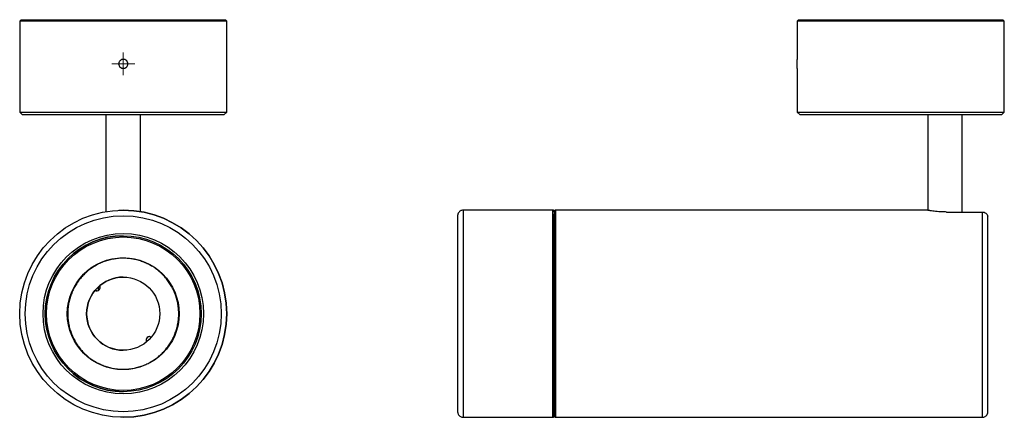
# Model space of a CAD drawing. Header units: millimetres. Extents: x 385 to 742, y 403 to 547.
import ezdxf

# ---------------------------------------------------------------- set-up
doc = ezdxf.new("R2010")
doc.units = ezdxf.units.MM

# ---------------------------------------------------------------- blocks, each defined once
blk = doc.blocks.new('SW_CENTERMARKSYMBOL_0')
at = {"color": 0, "linetype": 'Continuous', "lineweight": 18}
for p, q in [((0, 2.5), (0, 4.15)), ((-2.5, 0), (-4.15, 0)), ((0, 0), (-2.5, 0)), ((0, 0), (0, 2.5)), ((0, 0), (0, -2.5)), ((0, 0), (2.5, 0)), ((2.5, 0), (4.15, 0)), ((0, -2.5), (0, -4.15))]:
    blk.add_line(p, q, dxfattribs=at)

msp = doc.modelspace()

# ---------------------------------------------------------------- linework, layer by layer
at = {"color": 7, "linetype": 'Continuous', "lineweight": 25}
for p, q in [((385.6, 547.11), (385.1, 546.61)), ((385.1, 546.61), (385.1, 513.61)), ((460.1, 546.61), (385.1, 546.61)), ((385.6, 547.11), (459.6, 547.11)), ((460.1, 546.61), (459.6, 547.11)), ((460.1, 513.61), (460.1, 546.61)), ((667.22, 547.11), (666.72, 546.61)), ((666.72, 546.61), (666.72, 532.74)), ((741.72, 546.61), (666.72, 546.61)), ((667.22, 547.11), (741.22, 547.11)), ((741.72, 546.61), (741.22, 547.11)), ((741.72, 513.61), (741.72, 546.61)), ((666.72, 529.46), (666.72, 513.61)), ((385.1, 513.61), (386.1, 512.61)), ((385.1, 513.61), (460.1, 513.61)), ((459.1, 512.61), (460.1, 513.61)), ((666.72, 513.61), (667.72, 512.61)), ((666.72, 513.61), (741.72, 513.61)), ((740.72, 512.61), (741.72, 513.61)), ((459.1, 512.61), (386.1, 512.61)), ((416.35, 512.61), (416.35, 477.58)), ((427.29, 512.61), (427.29, 512.57)), ((428.85, 477.58), (428.85, 512.61)), ((431.28, 512.57), (431.28, 512.61)), ((740.72, 512.61), (667.72, 512.61)), ((688.3, 512.61), (688.3, 512.57)), ((692.28, 512.57), (692.28, 512.61)), ((713.97, 512.61), (713.97, 478.06)), ((726.47, 477.45), (726.47, 512.61)), ((422.6, 478.11), (422.6, 478.11)), ((422.6, 478.11), (422.6, 478.11)), ((578.22, 478.11), (545.72, 478.11)), ((713.72, 478.11), (579.22, 478.11)), ((429.6, 477.45), (429.6, 477.45)), ((720.72, 477.45), (733.78, 477.45)), ((413.6, 449.03), (413.6, 450.33)), ((413.6, 449.03), (413.6, 450.33)), ((413.63, 450.36), (414.29, 450.36)), ((432.6, 431.92), (432.6, 432.23)), ((422.6, 403.11), (421.63, 403.12)), ((422.6, 403.11), (422.6, 403.11)), ((422.6, 403.11), (422.6, 403.11)), ((545.72, 403.11), (578.22, 403.11)), ((579.22, 403.11), (733.78, 403.11))]:
    msp.add_line(p, q, dxfattribs=at)
at = {"color": 8, "linetype": 'Continuous', "lineweight": 25}
msp.add_line((412.6, 449.3), (412.6, 448.99), dxfattribs=at)
at = {"color": 7, "linetype": 'Continuous', "lineweight": 25, "flags": 128}
for points in [[(420.99, 478.07), (421.32, 478.09), (422.6, 478.11)], [(578.72, 477.61), (578.72, 477.59), (578.72, 477.42), (578.72, 477.08), (578.72, 476.56), (578.72, 475.87), (578.72, 475.02), (578.72, 473.99), (578.72, 472.81), (578.72, 471.48), (578.72, 470), (578.72, 468.38), (578.72, 466.63), (578.72, 464.75), (578.72, 462.76), (578.72, 460.66), (578.72, 458.47), (578.72, 456.19), (578.72, 453.84), (578.72, 451.42), (578.72, 448.95), (578.72, 446.45), (578.72, 443.91), (578.72, 441.36), (578.72, 438.81), (578.72, 436.26), (578.72, 433.74), (578.72, 431.25), (578.72, 428.8), (578.72, 426.41), (578.72, 424.09), (578.72, 421.84), (578.72, 419.69), (578.72, 417.63), (578.72, 415.68), (578.72, 413.86), (578.72, 412.16), (578.72, 410.59), (578.72, 409.17), (578.72, 407.9), (578.72, 406.79), (578.72, 405.83), (578.72, 405.04), (578.72, 404.42), (578.72, 403.98), (578.72, 403.71), (578.72, 403.61), (578.72, 403.61)], [(578.72, 425.65), (578.72, 427.97), (578.72, 430.36), (578.72, 432.79), (578.72, 435.26), (578.72, 437.75), (578.72, 440.27), (578.72, 442.78), (578.72, 445.28), (578.72, 447.76), (578.72, 450.2), (578.72, 452.6), (578.72, 454.94), (578.72, 457.21), (578.72, 459.39), (578.72, 461.49), (578.72, 463.48), (578.72, 465.37), (578.72, 467.13), (578.72, 468.76), (578.72, 470.26), (578.72, 471.61), (578.72, 472.81), (578.72, 473.86), (578.72, 474.74), (578.72, 475.45), (578.72, 476), (578.72, 476.37), (578.72, 476.57), (578.72, 476.61)], [(735.72, 404.61), (735.72, 404.7), (735.72, 404.96), (735.72, 405.4), (735.72, 406.02), (735.72, 406.8), (735.72, 407.75), (735.72, 408.86), (735.72, 410.13), (735.72, 411.55), (735.72, 413.11), (735.72, 414.8), (735.72, 416.63), (735.72, 418.57), (735.72, 420.62), (735.72, 422.76), (735.72, 425), (735.72, 427.31), (735.72, 429.69), (735.72, 432.12), (735.72, 434.59), (735.72, 437.09), (735.72, 439.61), (735.72, 442.14), (735.72, 444.65), (735.72, 447.15), (735.72, 449.62), (735.72, 452.04), (735.72, 454.4), (735.72, 456.7), (735.72, 458.91), (735.72, 461.04), (735.72, 463.07), (735.72, 464.99), (735.72, 466.78), (735.72, 468.45), (735.72, 469.98), (735.72, 471.37), (735.72, 472.6), (735.72, 473.68), (735.72, 474.6), (735.72, 475.34), (735.72, 475.92)], [(413.06, 448.91), (412.58, 449), (412.42, 449.08)], [(578.72, 404.61), (578.72, 404.62), (578.72, 404.77), (578.72, 405.1), (578.72, 405.6), (578.72, 406.27), (578.72, 407.1), (578.72, 408.1), (578.72, 409.26), (578.72, 410.57), (578.72, 412.03), (578.72, 413.63), (578.72, 415.36), (578.72, 417.21), (578.72, 419.17), (578.72, 421.24), (578.72, 423.41), (578.72, 425.65)]]:
    msp.add_lwpolyline(points, dxfattribs=at)
at = {"color": 8, "linetype": 'Continuous', "lineweight": 25, "flags": 128}
for points in [[(545.72, 478.11), (545.72, 478.1), (545.72, 477.97), (545.72, 477.66), (545.72, 477.18), (545.72, 476.52), (545.72, 475.7), (545.72, 474.72), (545.72, 473.58), (545.72, 472.28), (545.72, 470.84), (545.72, 469.25), (545.72, 467.53), (545.72, 465.69), (545.72, 463.73), (545.72, 461.66), (545.72, 459.49), (545.72, 457.24), (545.72, 454.9), (545.72, 452.51), (545.72, 450.05), (545.72, 447.55), (545.72, 445.02), (545.72, 442.47), (545.72, 439.91), (545.72, 437.35), (545.72, 434.81), (545.72, 432.3), (545.72, 429.82), (545.72, 427.39), (545.72, 425.03)], [(578.22, 403.11), (578.22, 403.16), (578.22, 403.37), (578.22, 403.76), (578.22, 404.32), (578.22, 405.05), (578.22, 405.94), (578.22, 407), (578.22, 408.21), (578.22, 409.57), (578.22, 411.08), (578.22, 412.73), (578.22, 414.51), (578.22, 416.4), (578.22, 418.42), (578.22, 420.53), (578.22, 422.74), (578.22, 425.03), (578.22, 427.39), (578.22, 429.82), (578.22, 432.3), (578.22, 434.81), (578.22, 437.35), (578.22, 439.91), (578.22, 442.47), (578.22, 445.02), (578.22, 447.55), (578.22, 450.05), (578.22, 452.51), (578.22, 454.9), (578.22, 457.24), (578.22, 459.49), (578.22, 461.66), (578.22, 463.73), (578.22, 465.69), (578.22, 467.53), (578.22, 469.25), (578.22, 470.84), (578.22, 472.28), (578.22, 473.58), (578.22, 474.72), (578.22, 475.7), (578.22, 476.52), (578.22, 477.18), (578.22, 477.66), (578.22, 477.97), (578.22, 478.1), (578.22, 478.11)], [(579.22, 478.11), (579.22, 478.09), (579.22, 477.91), (579.22, 477.56), (579.22, 477.04), (579.22, 476.35), (579.22, 475.49), (579.22, 474.47), (579.22, 473.3), (579.22, 471.97), (579.22, 470.49), (579.22, 468.87), (579.22, 467.13)], [(578.72, 477.58), (578.72, 477.58), (578.72, 477.61)], [(733.78, 403.11), (733.78, 403.2), (733.78, 403.46), (733.78, 403.9), (733.78, 404.52), (733.78, 405.3), (733.78, 406.25), (733.78, 407.36), (733.78, 408.63), (733.78, 410.05), (733.78, 411.61), (733.78, 413.32), (733.78, 415.14), (733.78, 417.09), (733.78, 419.15), (733.78, 421.32), (733.78, 423.57), (733.78, 425.9), (733.78, 428.3), (733.78, 430.77), (733.78, 433.27), (733.78, 435.81), (733.78, 438.38), (733.78, 440.95), (733.78, 443.53), (733.78, 446.08), (733.78, 448.62), (733.78, 451.11), (733.78, 453.56), (733.78, 455.95), (733.78, 458.26), (733.78, 460.49), (733.78, 462.62), (733.78, 464.66), (733.78, 466.57), (733.78, 468.37), (733.78, 470.03), (733.78, 471.56), (733.78, 472.94), (733.78, 474.17), (733.78, 475.24), (733.78, 476.14), (733.78, 476.88), (733.78, 477.45)], [(579.22, 467.13), (579.22, 465.25), (579.22, 463.27), (579.22, 461.18), (579.22, 458.99), (579.22, 456.71), (579.22, 454.37), (579.22, 451.95), (579.22, 449.49), (579.22, 446.98), (579.22, 444.44), (579.22, 441.89), (579.22, 439.33), (579.22, 436.77), (579.22, 434.24), (579.22, 431.73), (579.22, 429.26), (579.22, 426.85), (579.22, 424.5), (579.22, 422.23), (579.22, 420.04), (579.22, 417.95), (579.22, 415.96), (579.22, 414.09), (579.22, 412.34), (579.22, 410.73), (579.22, 409.25), (579.22, 407.92), (579.22, 406.74), (579.22, 405.72), (579.22, 404.87), (579.22, 404.18), (579.22, 403.65), (579.22, 403.31), (579.22, 403.13), (579.22, 403.11)], [(545.72, 425.03), (545.72, 422.74), (545.72, 420.53), (545.72, 418.42), (545.72, 416.4), (545.72, 414.51), (545.72, 412.73), (545.72, 411.08), (545.72, 409.57), (545.72, 408.21), (545.72, 407), (545.72, 405.94), (545.72, 405.05), (545.72, 404.32), (545.72, 403.76), (545.72, 403.37), (545.72, 403.16), (545.72, 403.11)], [(578.72, 403.61), (578.72, 403.69), (578.72, 403.85)]]:
    msp.add_lwpolyline(points, dxfattribs=at)
at = {"color": 7, "linetype": 'Continuous', "lineweight": 25}
for radius in [37.5, 35.5, 29.05, 28.25, 27.79, 20.26, 13.25]:
    msp.add_circle((422.6, 440.61), radius, dxfattribs=at)
for centre, radius, start, end in [((629.24, 531.11), 37.51, 357.4792, 2.49), ((422.6, 440.61), 37.5, 270, 90), ((422.6, 440.61), 28.25, 90, 270), ((422.6, 440.61), 13.25, 90, 179.9999), ((413.06, 450.16), 1.25, 315, 30.852), ((413.06, 450.16), 1.25, 239.1478, 315), ((422.6, 440.61), 13.25, 179.9999, 270), ((432.15, 431.06), 1.25, 90, 210.8498), ((432.15, 431.06), 1.25, 135, 210.8499), ((432.15, 431.06), 1.25, 59.1503, 135)]:
    msp.add_arc(centre, radius, start, end, dxfattribs=at)
for points, knots in [([(422.6, 529.46), (422.49, 529.46), (422.39, 529.47), (422.18, 529.51), (422.07, 529.54), (421.87, 529.63), (421.78, 529.68), (421.6, 529.8), (421.51, 529.87), (421.28, 530.09), (421.16, 530.28), (421, 530.68), (420.95, 530.89), (420.95, 531.22), (420.96, 531.33), (421.01, 531.54), (421.04, 531.64), (421.12, 531.84), (421.17, 531.94), (421.29, 532.11), (421.36, 532.2), (421.51, 532.35), (421.6, 532.42), (421.78, 532.54), (421.87, 532.59), (422.07, 532.67), (422.17, 532.71), (422.39, 532.75), (422.5, 532.76), (422.82, 532.76), (423.04, 532.72), (423.43, 532.55), (423.62, 532.43), (423.85, 532.2), (423.92, 532.12), (424.04, 531.94), (424.09, 531.84), (424.17, 531.64), (424.2, 531.54), (424.24, 531.33), (424.25, 531.22), (424.25, 530.89), (424.21, 530.68), (424.09, 530.38), (424.04, 530.28), (423.92, 530.1), (423.85, 530.02), (423.62, 529.79), (423.44, 529.67), (423.04, 529.5), (422.82, 529.46), (422.6, 529.46)], [0, 0, 0, 0, 0.03125, 0.03125, 0.0625, 0.0625, 0.09375, 0.09375, 0.125, 0.125, 0.1875, 0.1875, 0.25, 0.25, 0.28125, 0.28125, 0.3125, 0.3125, 0.34375, 0.34375, 0.375, 0.375, 0.40625, 0.40625, 0.4375, 0.4375, 0.46875, 0.46875, 0.5, 0.5, 0.5625, 0.5625, 0.625, 0.625, 0.65625, 0.65625, 0.6875, 0.6875, 0.71875, 0.71875, 0.75, 0.75, 0.8125, 0.8125, 0.84375, 0.84375, 0.875, 0.875, 0.9375, 0.9375, 1, 1, 1, 1]), ([(545.72, 478.09), (545.62, 478.09), (545.35, 478.1), (544.94, 477.97), (544.54, 477.74), (544.23, 477.47), (544.01, 477.17), (543.87, 476.89), (543.78, 476.63), (543.74, 476.42), (543.72, 476.27), (543.72, 476.18), (543.72, 476.13), (543.72, 476.12), (543.72, 476.12), (543.72, 476.11), (543.72, 476.11), (543.72, 476.11), (543.72, 476.11), (543.72, 476.1), (543.72, 476.03), (543.72, 475.78), (543.72, 475.36), (543.72, 474.79), (543.72, 474.07), (543.72, 473.2), (543.72, 472.19), (543.72, 471.04), (543.72, 469.75), (543.72, 468.33), (543.72, 466.79), (543.72, 465.13), (543.72, 463.36), (543.72, 461.49), (543.72, 459.53), (543.72, 457.49), (543.72, 455.37), (543.72, 453.18), (543.72, 450.94), (543.72, 448.65), (543.72, 446.33), (543.72, 443.98), (543.72, 441.62), (543.72, 439.25), (543.72, 436.89), (543.72, 434.54), (543.72, 432.22), (543.72, 429.94), (543.72, 427.82), (543.72, 426.48), (543.72, 425.86)], [0, 0, 0, 0, 0.003877, 0.010895, 0.017056, 0.022565, 0.02748, 0.03179, 0.035444, 0.038359, 0.040447, 0.041682, 0.042134, 0.042216, 0.042268, 0.042323, 0.042414, 0.042616, 0.043329, 0.048122, 0.078403, 0.11037, 0.142313, 0.174255, 0.206196, 0.238137, 0.270079, 0.30202, 0.333962, 0.365903, 0.397844, 0.429786, 0.461727, 0.493668, 0.52561, 0.557551, 0.589493, 0.621434, 0.653375, 0.685317, 0.717258, 0.749199, 0.781141, 0.813082, 0.845024, 0.876965, 0.908906, 0.940848, 0.972789, 1, 1, 1, 1]), ([(578.72, 477.57), (578.72, 477.58), (578.72, 477.6), (578.72, 477.6), (578.72, 477.61), (578.72, 477.61), (578.72, 477.61), (578.72, 477.61), (578.72, 477.61), (578.72, 477.61), (578.72, 477.62), (578.72, 477.63), (578.71, 477.66), (578.7, 477.74), (578.66, 477.87), (578.55, 477.99), (578.4, 478.09), (578.29, 478.1), (578.23, 478.11)], [0, 0, 0, 0, 0.213847, 0.465063, 0.59079, 0.654338, 0.67473, 0.679756, 0.681504, 0.682471, 0.68358, 0.686483, 0.695071, 0.726136, 0.789038, 0.856813, 0.930034, 1, 1, 1, 1]), ([(579.22, 478.1), (579.21, 478.11), (579.13, 478.12), (579.01, 478.07), (578.89, 478), (578.81, 477.91), (578.76, 477.82), (578.73, 477.74), (578.72, 477.68), (578.72, 477.64), (578.72, 477.62), (578.72, 477.61), (578.72, 477.61), (578.72, 477.61), (578.72, 477.61), (578.72, 477.61), (578.72, 477.61), (578.72, 477.61), (578.72, 477.56), (578.72, 477.36), (578.72, 476.98), (578.72, 476.46), (578.72, 475.77), (578.72, 474.94), (578.72, 473.96), (578.72, 472.85), (578.72, 471.59), (578.72, 470.2), (578.72, 468.71), (578.72, 467.54), (578.72, 466.89), (578.72, 466.77)], [0, 0, 0, 0, 0.001485, 0.007449, 0.012185, 0.016161, 0.019505, 0.022215, 0.024251, 0.025578, 0.026238, 0.026341, 0.026407, 0.026478, 0.026593, 0.02685, 0.027757, 0.034955, 0.097139, 0.178146, 0.25911, 0.340073, 0.421035, 0.501998, 0.58296, 0.663922, 0.744885, 0.825847, 0.90681, 0.983517, 1, 1, 1, 1]), ([(720.72, 477.45), (720.25, 477.45), (719.8, 477.46), (719.13, 477.48), (718.9, 477.49), (718.46, 477.52), (718.25, 477.53), (717.61, 477.58), (717.21, 477.61), (716.45, 477.69), (716.09, 477.74), (715.45, 477.82), (715.16, 477.87), (714.77, 477.93), (714.65, 477.95), (714.44, 477.98), (714.24, 478.01), (714.09, 478.04), (713.95, 478.07), (713.9, 478.08), (713.76, 478.1), (713.72, 478.11), (713.72, 478.11)], [0, 0, 0, 0, 0.125, 0.125, 0.1875, 0.1875, 0.25, 0.25, 0.375, 0.375, 0.5, 0.5, 0.625, 0.625, 0.6875, 0.6875, 0.75, 0.8125, 0.8125, 0.875, 0.875, 1, 1, 1, 1]), ([(733.78, 477.45), (734, 477.45), (734.22, 477.41), (734.64, 477.27), (734.83, 477.16), (735.18, 476.88), (735.33, 476.72), (735.57, 476.34), (735.66, 476.14), (735.72, 475.92)], [0, 0, 0, 0, 0.25, 0.25, 0.5, 0.5, 0.75, 0.75, 1, 1, 1, 1]), ([(578.72, 466.77), (578.72, 466.47), (578.72, 465.59), (578.72, 464.06), (578.72, 462.14), (578.72, 460.12), (578.72, 458.03), (578.72, 455.86), (578.72, 453.63), (578.72, 451.34), (578.72, 449), (578.72, 446.63), (578.72, 444.23), (578.72, 441.82), (578.72, 439.4), (578.72, 436.99), (578.72, 434.6), (578.72, 432.22), (578.72, 429.89), (578.72, 427.6), (578.72, 425.36), (578.72, 423.19), (578.72, 421.1), (578.72, 419.09), (578.72, 417.17), (578.72, 415.35), (578.72, 413.63), (578.72, 412.04), (578.72, 410.56), (578.72, 409.21), (578.72, 408), (578.72, 406.92), (578.72, 405.99), (578.72, 405.21), (578.72, 404.58), (578.72, 404.1), (578.72, 403.77), (578.72, 403.63), (578.72, 403.61), (578.72, 403.61), (578.72, 403.61), (578.72, 403.61), (578.72, 403.61), (578.72, 403.6), (578.72, 403.59), (578.72, 403.54), (578.74, 403.44), (578.8, 403.31), (578.92, 403.2), (579.06, 403.12), (579.16, 403.12), (579.21, 403.11)], [0, 0, 0, 0, 0.01445, 0.041919, 0.069392, 0.096865, 0.124338, 0.15181, 0.179283, 0.206756, 0.234228, 0.261701, 0.289174, 0.316647, 0.344119, 0.371592, 0.399065, 0.426538, 0.45401, 0.481483, 0.508956, 0.536429, 0.563901, 0.591374, 0.618847, 0.64632, 0.673792, 0.701265, 0.728738, 0.75621, 0.783683, 0.811156, 0.838629, 0.866101, 0.893574, 0.921047, 0.94852, 0.975993, 0.989731, 0.990593, 0.991102, 0.991181, 0.991221, 0.99125, 0.9913, 0.991666, 0.992886, 0.994771, 0.996457, 0.998391, 1, 1, 1, 1]), ([(442.71, 440.61), (442.71, 440.31), (442.69, 439.43), (442.56, 437.95), (442.25, 436.19), (441.78, 434.47), (441.16, 432.8), (440.4, 431.19), (439.49, 429.65), (438.46, 428.2), (437.3, 426.85), (436.02, 425.6), (434.64, 424.47), (433.17, 423.47), (431.61, 422.6), (429.98, 421.88), (428.29, 421.3), (426.56, 420.87), (424.8, 420.6), (423.02, 420.48), (421.24, 420.52), (419.47, 420.72), (417.72, 421.08), (416.01, 421.59), (414.35, 422.25), (412.76, 423.05), (411.25, 423.99), (409.82, 425.06), (408.49, 426.25), (407.28, 427.56), (406.18, 428.96), (405.22, 430.46), (404.39, 432.04), (403.7, 433.69), (403.16, 435.38), (402.78, 437.13), (402.55, 438.89), (402.47, 440.68), (402.56, 442.46), (402.8, 444.22), (403.2, 445.96), (403.75, 447.66), (404.44, 449.3), (405.28, 450.87), (406.26, 452.36), (407.36, 453.76), (408.59, 455.06), (409.92, 456.24), (411.35, 457.3), (412.88, 458.23), (414.47, 459.03), (416.14, 459.67), (417.85, 460.17), (419.6, 460.51), (421.37, 460.7), (423.15, 460.73), (424.93, 460.61), (426.69, 460.32), (428.42, 459.88), (430.1, 459.29), (431.73, 458.56), (433.28, 457.68), (434.75, 456.67), (436.12, 455.53), (437.39, 454.27), (438.54, 452.91), (439.56, 451.45), (440.46, 449.91), (441.21, 448.3), (441.82, 446.62), (442.27, 444.9), (442.57, 443.14), (442.7, 441.7), (442.71, 440.86), (442.71, 440.61)], [0, 0, 0, 0, 0.006992, 0.021089, 0.03519, 0.049291, 0.063392, 0.077493, 0.091594, 0.105695, 0.119796, 0.133897, 0.147998, 0.162099, 0.1762, 0.190301, 0.204402, 0.218503, 0.232604, 0.246705, 0.260806, 0.274907, 0.289008, 0.303109, 0.31721, 0.331311, 0.345412, 0.359513, 0.373614, 0.387715, 0.401816, 0.415917, 0.430018, 0.444119, 0.458219, 0.47232, 0.486421, 0.500522, 0.514623, 0.528724, 0.542825, 0.556926, 0.571027, 0.585128, 0.599229, 0.61333, 0.627431, 0.641532, 0.655633, 0.669734, 0.683835, 0.697936, 0.712037, 0.726138, 0.740239, 0.75434, 0.768441, 0.782542, 0.796643, 0.810744, 0.824845, 0.838946, 0.853047, 0.867148, 0.881249, 0.89535, 0.909451, 0.923552, 0.937653, 0.951754, 0.965855, 0.979955, 0.994056, 1, 1, 1, 1]), ([(543.72, 425.86), (543.72, 425.49), (543.72, 424.4), (543.72, 422.65), (543.72, 420.64), (543.72, 418.73), (543.72, 416.91), (543.72, 415.2), (543.72, 413.61), (543.72, 412.13), (543.72, 410.78), (543.72, 409.56), (543.72, 408.48), (543.72, 407.54), (543.72, 406.75), (543.72, 406.11), (543.72, 405.62), (543.72, 405.29), (543.72, 405.14), (543.72, 405.12), (543.72, 405.11), (543.72, 405.11), (543.72, 405.1), (543.72, 405.1), (543.72, 405.1), (543.72, 405.08), (543.72, 405.02), (543.72, 404.91), (543.75, 404.75), (543.8, 404.5), (543.94, 404.17), (544.18, 403.8), (544.54, 403.47), (544.99, 403.23), (545.39, 403.11), (545.64, 403.12), (545.72, 403.13)], [0, 0, 0, 0, 0.0285, 0.082679, 0.136865, 0.191051, 0.245237, 0.299423, 0.353609, 0.407795, 0.461982, 0.516168, 0.570354, 0.62454, 0.678726, 0.732912, 0.787099, 0.841285, 0.895472, 0.922573, 0.925976, 0.927993, 0.928173, 0.928287, 0.928393, 0.928579, 0.929732, 0.932146, 0.936042, 0.941273, 0.94988, 0.960102, 0.971561, 0.982904, 0.994937, 1, 1, 1, 1]), ([(578.21, 403.12), (578.22, 403.11), (578.3, 403.1), (578.42, 403.14), (578.54, 403.22), (578.62, 403.31), (578.67, 403.4), (578.7, 403.48), (578.71, 403.53), (578.72, 403.57), (578.72, 403.6), (578.72, 403.6), (578.72, 403.61), (578.72, 403.61), (578.72, 403.61), (578.72, 403.61), (578.72, 403.61), (578.72, 403.61), (578.72, 403.65), (578.72, 403.83), (578.72, 404.15), (578.72, 404.48), (578.72, 404.63)], [0, 0, 0, 0, 0.00451, 0.023445, 0.038458, 0.051057, 0.061654, 0.070252, 0.076725, 0.080955, 0.083075, 0.083412, 0.083622, 0.083842, 0.084195, 0.084974, 0.087649, 0.107845, 0.275443, 0.531414, 0.787174, 1, 1, 1, 1]), ([(733.77, 403.11), (733.77, 403.11), (733.96, 403.08), (734.31, 403.17), (734.77, 403.35), (735.12, 403.61), (735.38, 403.9), (735.56, 404.19), (735.67, 404.44), (735.71, 404.59), (735.72, 404.65)], [0, 0, 0, 0, 0.001575, 0.210717, 0.391851, 0.552764, 0.696776, 0.824398, 0.934741, 1, 1, 1, 1])]:
    msp.add_open_spline(points, degree=3, knots=knots, dxfattribs=at)

# ---------------------------------------------------------------- block references
at = {"color": 7, "linetype": 'Continuous', "lineweight": 0}
msp.add_blockref('SW_CENTERMARKSYMBOL_0', (422.6, 531.11), dxfattribs=at)

doc.saveas('drawing.dxf')
